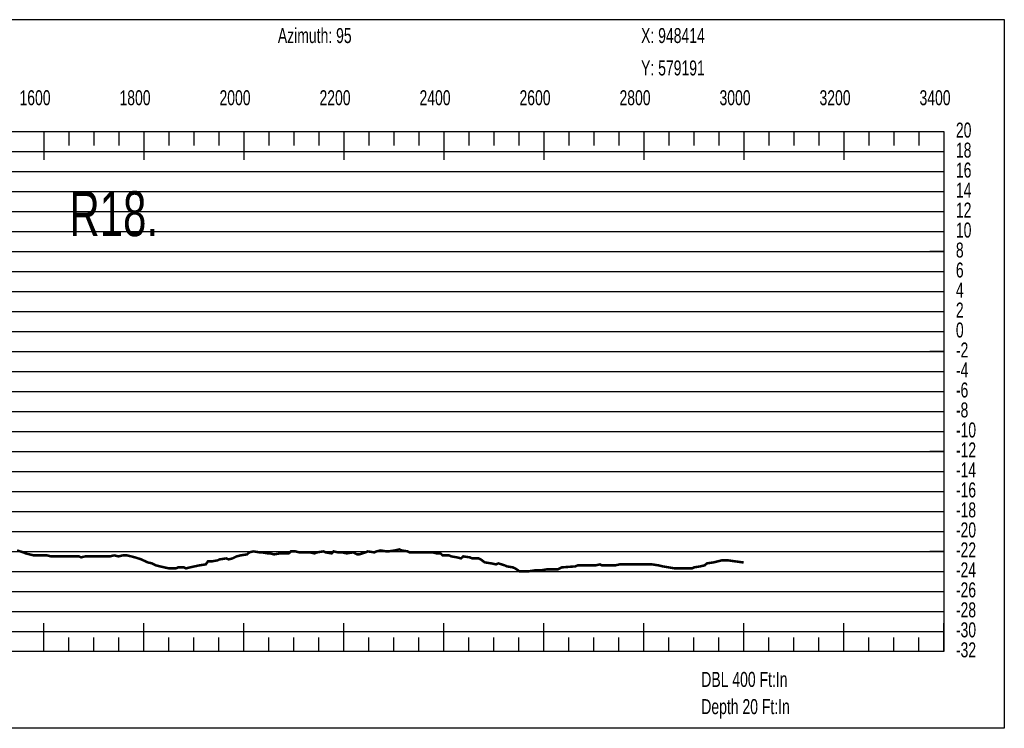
# Model space of a CAD drawing. Header units: inches. Extents: x 471865 to 538526, y 1054316 to 1102451.
# Tile 18 of 114: x 477907 to 479876, y 1072744 to 1074162. Entities that reach past the tile are written whole.
import ezdxf

# ---------------------------------------------------------------- set-up
doc = ezdxf.new("R2010")
doc.units = ezdxf.units.IN
doc.header["$MEASUREMENT"] = 0
for name, color, linetype in [('LABELS', 7, 'Continuous'), ('X_Gr1', 7, 'Continuous'), ('XSECTION', 7, 'Continuous')]:
    doc.layers.add(name, color=color, linetype=linetype)
doc.styles.get("Standard").update_dxf_attribs({"font": 'arial.ttf'})

msp = doc.modelspace()

# ---------------------------------------------------------------- linework, layer by layer
at = {"layer": 'X_Gr1', "color": 6, "linetype": 'Continuous', "lineweight": 18, "true_color": 0xff00ff, "transparency": 33554687, "const_width": 5}
msp.add_lwpolyline([(477901.3, 1073100.3), (477914, 1073096.3), (477918.3, 1073094.3), (477926.4, 1073092.3), (477934.9, 1073090.3), (477943.7, 1073090.3), (477957, 1073090.3), (477961.3, 1073090.3), (477969.5, 1073088.3), (477977.8, 1073088.3), (477986.4, 1073088.3), (477995.2, 1073088.3), (478004.2, 1073088.3), (478012.9, 1073088.3), (478025.4, 1073088.3), (478029.4, 1073086.3), (478037.5, 1073088.3), (478046, 1073088.3), (478054.6, 1073088.3), (478067.3, 1073088.3), (478071.4, 1073088.3), (478079.4, 1073088.3), (478087.3, 1073088.3), (478095.5, 1073090.3), (478104.2, 1073088.3), (478112.9, 1073090.3), (478121.4, 1073090.3), (478129.7, 1073088.3), (478137.5, 1073086.3), (478149.8, 1073082.3), (478154.1, 1073080.3), (478162.8, 1073076.3), (478171.3, 1073074.3), (478179.3, 1073070.3), (478187.4, 1073068.3), (478195.9, 1073066.3), (478205.2, 1073064.3), (478219.1, 1073064.3), (478223.3, 1073066.3), (478235.1, 1073066.3), (478238.9, 1073064.3), (478247.2, 1073066.3), (478256.4, 1073068.3), (478265.7, 1073070.3), (478278.9, 1073072.3), (478283, 1073078.3), (478290.5, 1073078.3), (478302.3, 1073080.3), (478306.5, 1073082.3), (478319.9, 1073084.3), (478324.2, 1073082.3), (478332.4, 1073084.3), (478340.4, 1073088.3), (478348.5, 1073090.3), (478361.4, 1073092.3), (478365.7, 1073096.3), (478374.2, 1073098.3), (478386.7, 1073096.3), (478390.8, 1073096.3), (478403.1, 1073094.3), (478407.2, 1073094.3), (478415.5, 1073092.3), (478427.7, 1073094.3), (478431.8, 1073094.3), (478444.8, 1073094.3), (478449.2, 1073098.3), (478457.8, 1073098.3), (478466, 1073096.3), (478474.1, 1073096.3), (478487.3, 1073096.3), (478496.4, 1073094.3), (478501, 1073096.3), (478514.3, 1073098.3), (478518.5, 1073096.3), (478530.5, 1073094.3), (478534.6, 1073098.3), (478543.1, 1073096.3), (478551.9, 1073096.3), (478560.6, 1073094.3), (478573.4, 1073096.3), (478581.5, 1073092.3), (478585.6, 1073092.3), (478598.3, 1073096.3), (478602.8, 1073098.3), (478616, 1073096.3), (478620.2, 1073098.3), (478628.1, 1073100.3), (478640.1, 1073098.3), (478644.3, 1073098.3), (478657.3, 1073100.3), (478666, 1073102.3), (478670.3, 1073100.3), (478682.5, 1073098.3), (478686.4, 1073096.3), (478698.5, 1073096.3), (478707, 1073096.3), (478711.4, 1073096.3), (478724.5, 1073096.3), (478732.6, 1073096.3), (478740.4, 1073094.3), (478748.3, 1073094.3), (478752.5, 1073090.3), (478765.4, 1073090.3), (478769.7, 1073088.3), (478781.6, 1073086.3), (478789.5, 1073084.3), (478793.7, 1073088.3), (478807, 1073086.3), (478811.6, 1073084.3), (478824.6, 1073084.3), (478828.6, 1073082.3), (478836.8, 1073076.3), (478850, 1073074.3), (478859.3, 1073072.3), (478864, 1073074.3), (478876.8, 1073070.3), (478880.9, 1073068.3), (478893.2, 1073066.3), (478897.5, 1073064.3), (478906.3, 1073058.3), (478919.7, 1073058.3), (478924, 1073058.3), (478936.4, 1073060.3), (478944.3, 1073060.3), (478948.3, 1073060.3), (478960.7, 1073062.3), (478965.1, 1073062.3), (478978.4, 1073062.3), (478982.7, 1073062.3), (478990.7, 1073066.3), (479018, 1073068.3), (479022.5, 1073070.3), (479042.5, 1073070.3), (479046.2, 1073070.3), (479058.5, 1073070.3), (479067, 1073072.3), (479071.2, 1073070.3), (479082.2, 1073070.3), (479089.6, 1073070.3), (479097.8, 1073070.3), (479106.7, 1073072.3), (479111.3, 1073072.3), (479125, 1073072.3), (479133.6, 1073072.3), (479141.4, 1073072.3), (479149.4, 1073072.3), (479153.6, 1073072.3), (479166.7, 1073072.3), (479171.2, 1073072.3), (479184.5, 1073070.3), (479192.7, 1073068.3), (479216.7, 1073064.3), (479225.5, 1073064.3), (479234.7, 1073064.3), (479239.2, 1073064.3), (479251.5, 1073064.3), (479255.4, 1073066.3), (479267.6, 1073068.3), (479276.4, 1073070.3), (479281.1, 1073074.3), (479294.3, 1073076.3), (479302.6, 1073078.3), (479310.7, 1073080.3), (479319.2, 1073080.3), (479323.6, 1073080.3), (479352.8, 1073076.3), (479354.6, 1073075.8)], dxfattribs=at)
at = {"layer": 'XSECTION', "color": 18, "linetype": 'Continuous', "true_color": 0x000000}
for points in [[(476233.4, 1074162.3), (479875.8, 1074162.3), (479875.8, 1072744.3), (476233.4, 1072744.3), (476233.4, 1074162.3)], [(476354.6, 1073938.3), (479754.6, 1073938.3), (479754.6, 1072898.3), (476354.6, 1072898.3), (476354.6, 1073938.3)], [(477954.6, 1073938.3), (477954.6, 1073881.9)], [(477954.6, 1073938.3), (477954.6, 1073910.3)], [(478004.6, 1073938.3), (478004.6, 1073910.3)], [(478054.6, 1073938.3), (478054.6, 1073910.3)], [(478104.6, 1073938.3), (478104.6, 1073910.3)], [(478154.6, 1073938.3), (478154.6, 1073881.9)], [(478154.6, 1073938.3), (478154.6, 1073910.3)], [(478204.6, 1073938.3), (478204.6, 1073910.3)], [(478254.6, 1073938.3), (478254.6, 1073910.3)], [(478304.6, 1073938.3), (478304.6, 1073910.3)], [(478354.6, 1073938.3), (478354.6, 1073881.9)], [(478354.6, 1073938.3), (478354.6, 1073910.3)], [(478404.6, 1073938.3), (478404.6, 1073910.3)], [(478454.6, 1073938.3), (478454.6, 1073910.3)], [(478504.6, 1073938.3), (478504.6, 1073910.3)], [(478554.6, 1073938.3), (478554.6, 1073881.9)], [(478554.6, 1073938.3), (478554.6, 1073910.3)], [(478604.6, 1073938.3), (478604.6, 1073910.3)], [(478654.6, 1073938.3), (478654.6, 1073910.3)], [(478704.6, 1073938.3), (478704.6, 1073910.3)], [(478754.6, 1073938.3), (478754.6, 1073881.9)], [(478754.6, 1073938.3), (478754.6, 1073910.3)], [(478804.6, 1073938.3), (478804.6, 1073910.3)], [(478854.6, 1073938.3), (478854.6, 1073910.3)], [(478904.6, 1073938.3), (478904.6, 1073910.3)], [(478954.6, 1073938.3), (478954.6, 1073881.9)], [(478954.6, 1073938.3), (478954.6, 1073910.3)], [(479004.6, 1073938.3), (479004.6, 1073910.3)], [(479054.6, 1073938.3), (479054.6, 1073910.3)], [(479104.6, 1073938.3), (479104.6, 1073910.3)], [(479154.6, 1073938.3), (479154.6, 1073881.9)], [(479154.6, 1073938.3), (479154.6, 1073910.3)], [(479204.6, 1073938.3), (479204.6, 1073910.3)], [(479254.6, 1073938.3), (479254.6, 1073910.3)], [(479304.6, 1073938.3), (479304.6, 1073910.3)], [(479354.6, 1073938.3), (479354.6, 1073881.9)], [(479354.6, 1073938.3), (479354.6, 1073910.3)], [(479404.6, 1073938.3), (479404.6, 1073910.3)], [(479454.6, 1073938.3), (479454.6, 1073910.3)], [(479504.6, 1073938.3), (479504.6, 1073910.3)], [(479554.6, 1073938.3), (479554.6, 1073881.9)], [(479554.6, 1073938.3), (479554.6, 1073910.3)], [(479604.6, 1073938.3), (479604.6, 1073910.3)], [(479654.6, 1073938.3), (479654.6, 1073910.3)], [(479704.6, 1073938.3), (479704.6, 1073910.3)], [(479754.6, 1073938.3), (479754.6, 1073881.9)], [(479754.6, 1073938.3), (479754.6, 1073910.3)], [(479754.6, 1073698.3), (479726.6, 1073698.3)], [(479754.6, 1073498.3), (479726.6, 1073498.3)], [(479754.6, 1073298.3), (479726.6, 1073298.3)], [(479754.6, 1073098.3), (479726.6, 1073098.3)], [(477954.6, 1072898.3), (477954.6, 1072954.7)], [(478154.6, 1072898.3), (478154.6, 1072954.7)], [(478354.6, 1072898.3), (478354.6, 1072954.7)], [(478554.6, 1072898.3), (478554.6, 1072954.7)], [(478754.6, 1072898.3), (478754.6, 1072954.7)], [(478954.6, 1072898.3), (478954.6, 1072954.7)], [(479154.6, 1072898.3), (479154.6, 1072954.7)], [(479354.6, 1072898.3), (479354.6, 1072954.7)], [(479554.6, 1072898.3), (479554.6, 1072954.7)], [(479754.6, 1072898.3), (479754.6, 1072954.7)], [(477954.6, 1072898.3), (477954.6, 1072926.3)], [(478004.6, 1072898.3), (478004.6, 1072926.3)], [(478054.6, 1072898.3), (478054.6, 1072926.3)], [(478104.6, 1072898.3), (478104.6, 1072926.3)], [(478154.6, 1072898.3), (478154.6, 1072926.3)], [(478204.6, 1072898.3), (478204.6, 1072926.3)], [(478254.6, 1072898.3), (478254.6, 1072926.3)], [(478304.6, 1072898.3), (478304.6, 1072926.3)], [(478354.6, 1072898.3), (478354.6, 1072926.3)], [(478404.6, 1072898.3), (478404.6, 1072926.3)], [(478454.6, 1072898.3), (478454.6, 1072926.3)], [(478504.6, 1072898.3), (478504.6, 1072926.3)], [(478554.6, 1072898.3), (478554.6, 1072926.3)], [(478604.6, 1072898.3), (478604.6, 1072926.3)], [(478654.6, 1072898.3), (478654.6, 1072926.3)], [(478704.6, 1072898.3), (478704.6, 1072926.3)], [(478754.6, 1072898.3), (478754.6, 1072926.3)], [(478804.6, 1072898.3), (478804.6, 1072926.3)], [(478854.6, 1072898.3), (478854.6, 1072926.3)], [(478904.6, 1072898.3), (478904.6, 1072926.3)], [(478954.6, 1072898.3), (478954.6, 1072926.3)], [(479004.6, 1072898.3), (479004.6, 1072926.3)], [(479054.6, 1072898.3), (479054.6, 1072926.3)], [(479104.6, 1072898.3), (479104.6, 1072926.3)], [(479154.6, 1072898.3), (479154.6, 1072926.3)], [(479204.6, 1072898.3), (479204.6, 1072926.3)], [(479254.6, 1072898.3), (479254.6, 1072926.3)], [(479304.6, 1072898.3), (479304.6, 1072926.3)], [(479354.6, 1072898.3), (479354.6, 1072926.3)], [(479404.6, 1072898.3), (479404.6, 1072926.3)], [(479454.6, 1072898.3), (479454.6, 1072926.3)], [(479504.6, 1072898.3), (479504.6, 1072926.3)], [(479554.6, 1072898.3), (479554.6, 1072926.3)], [(479604.6, 1072898.3), (479604.6, 1072926.3)], [(479654.6, 1072898.3), (479654.6, 1072926.3)], [(479704.6, 1072898.3), (479704.6, 1072926.3)], [(479754.6, 1072898.3), (479754.6, 1072926.3)]]:
    msp.add_lwpolyline(points, dxfattribs=at)
at = {"layer": 'XSECTION', "color": 18, "true_color": 0x000000}
for points in [[(476354.6, 1073898.3), (479754.6, 1073898.3)], [(476354.6, 1073858.3), (479754.6, 1073858.3)], [(476354.6, 1073818.3), (479754.6, 1073818.3)], [(476354.6, 1073778.3), (479754.6, 1073778.3)], [(476354.6, 1073738.3), (479754.6, 1073738.3)], [(476354.6, 1073698.3), (479754.6, 1073698.3)], [(476354.6, 1073658.3), (479754.6, 1073658.3)], [(476354.6, 1073618.3), (479754.6, 1073618.3)], [(476354.6, 1073578.3), (479754.6, 1073578.3)], [(476354.6, 1073538.3), (479754.6, 1073538.3)], [(476354.6, 1073498.3), (479754.6, 1073498.3)], [(476354.6, 1073458.3), (479754.6, 1073458.3)], [(476354.6, 1073418.3), (479754.6, 1073418.3)], [(476354.6, 1073378.3), (479754.6, 1073378.3)], [(476354.6, 1073338.3), (479754.6, 1073338.3)], [(476354.6, 1073298.3), (479754.6, 1073298.3)], [(476354.6, 1073258.3), (479754.6, 1073258.3)], [(476354.6, 1073218.3), (479754.6, 1073218.3)], [(476354.6, 1073178.3), (479754.6, 1073178.3)], [(476354.6, 1073138.3), (479754.6, 1073138.3)], [(476354.6, 1073098.3), (479754.6, 1073098.3)], [(476354.6, 1073058.3), (479754.6, 1073058.3)], [(476354.6, 1073018.3), (479754.6, 1073018.3)], [(476354.6, 1072978.3), (479754.6, 1072978.3)], [(476354.6, 1072938.3), (479754.6, 1072938.3)]]:
    msp.add_lwpolyline(points, dxfattribs=at)

# ---------------------------------------------------------------- texts
at = {"layer": 'LABELS', "color": 18, "true_color": 0x000000, "width": 0.666667}
for s, height, p in [('Azimuth: 95', 30, (478423, 1074115.5)), ('X: 948414', 30, (479149.4, 1074115.5)), ('Y: 579191', 30, (479149.4, 1074050.7)), ('1600', 30, (477906.2, 1073991.1)), ('1800', 30, (478106.2, 1073991.1)), ('2000', 30, (478306.2, 1073991.1)), ('2200', 30, (478506.2, 1073991.1)), ('2400', 30, (478706.2, 1073991.1)), ('2600', 30, (478906.2, 1073991.1)), ('2800', 30, (479106.2, 1073991.1)), ('3000', 30, (479306.2, 1073991.1)), ('3200', 30, (479506.2, 1073991.1)), ('3400', 30, (479706.2, 1073991.1)), ('20', 30, (479779, 1073926.3)), ('18', 30, (479779, 1073886.3)), ('16', 30, (479779, 1073846.3)), ('14', 30, (479779, 1073806.3)), ('R18.', 90, (478006.2, 1073729.1)), ('12', 30, (479779, 1073766.3)), ('10', 30, (479779, 1073726.3)), ('8', 30, (479779, 1073686.3)), ('6', 30, (479779, 1073646.3)), ('4', 30, (479779, 1073606.3)), ('2', 30, (479779, 1073566.3)), ('0', 30, (479779, 1073526.3)), ('-2', 30, (479779, 1073486.3)), ('-4', 30, (479779, 1073446.3)), ('-6', 30, (479779, 1073406.3)), ('-8', 30, (479779, 1073366.3)), ('-10', 30, (479779, 1073326.3)), ('-12', 30, (479779, 1073286.3)), ('-14', 30, (479779, 1073246.3)), ('-16', 30, (479779, 1073206.3)), ('-18', 30, (479779, 1073166.3)), ('-20', 30, (479779, 1073126.3)), ('-22', 30, (479779, 1073086.3)), ('-24', 30, (479779, 1073046.3)), ('-26', 30, (479779, 1073006.3)), ('-28', 30, (479779, 1072966.3)), ('-30', 30, (479779, 1072926.3)), ('-32', 30, (479779, 1072886.3)), ('DBL 400 Ft:In', 30, (479269.8, 1072827.1)), ('Depth 20 Ft:In', 30, (479269.8, 1072772.7))]:
    msp.add_text(s, height=height, dxfattribs=at).set_placement(p)

doc.saveas('drawing.dxf')
